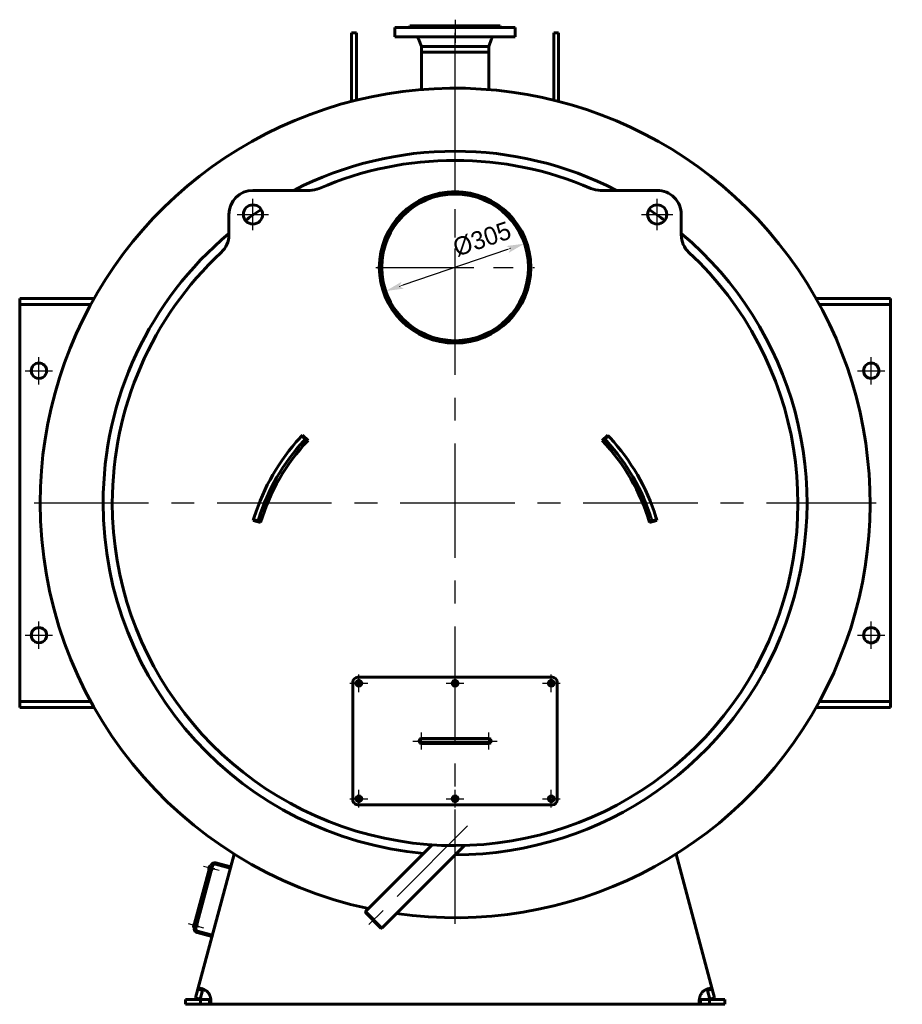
# Model space of a CAD drawing. Header units: millimetres. Extents: x 0 to 4672, y -177 to 841.
# Tile 5 of 6: x 3386 to 3630, y -136 to 137. Entities that reach past the tile are written whole.
import ezdxf

# ---------------------------------------------------------------- set-up
doc = ezdxf.new("R2010")
doc.units = ezdxf.units.MM
for name, pattern in [('CENTER_per1_scale0.029528', [1.5, 0.9375, -0.1875, 0.1875, -0.1875]), ('CENTER_per1_scale0.163386', [8.3, 5.1875, -1.0375, 1.0375, -1.0375]), ('CENTER_per1_scale0.196850', [10, 6.25, -1.25, 1.25, -1.25]), ('CENTER_per1_scale0.236220', [12, 7.5, -1.5, 1.5, -1.5]), ('CENTER_per1_scale0.393701', [20, 12.5, -2.5, 2.5, -2.5]), ('CENTER_per1_scale0.629921', [32, 20, -4, 4, -4]), ('CENTER_per1_scale0.787402', [40, 25, -5, 5, -5]), ('CENTER_per22_scale0.998726', [50.735294, 31.709559, -6.341912, 6.341912, -6.341912]), ('CENTER_per3_scale0.693750', [35.2425, 22.026562, -4.405312, 4.405312, -4.405312]), ('CENTER_per3_scale0.754593', [38.333333, 23.958333, -4.791667, 4.791667, -4.791667]), ('CENTER_per6_scale0.869423', [44.166667, 27.604167, -5.520833, 5.520833, -5.520833]), ('CENTER_per7_scale0.857705', [43.571429, 27.232143, -5.446429, 5.446429, -5.446429])]:
    doc.linetypes.add(name, pattern=pattern)
doc.styles.add('TextStyle_1', font='T-FLEX Type A.TTF', dxfattribs={"height": 5})
doc.dimstyles.new('DIM_ST_2', dxfattribs={"dimtxt": 5, "dimasz": 5, "dimexe": 0, "dimexo": 0, "dimgap": 1.25, "dimtad": 1, "dimlfac": 7.5, "dimrnd": 0.01, "dimdsep": 46, "dimtxsty": 'TextStyle_1', "dimblk": 'Arrow_3_C7_Status', "dimcen": 0.09, "dimclrd": 7, "dimclre": 7, "dimclrt": 7, "dimazin": 0, "dimtfac": 1, "dimtdec": 0, "dimtmove": 0, "dimatfit": 0, "dimldrblk": 'NONE', "dimfxl": 1, "dimtvp": 1, "dimtolj": 1, "dimarcsym": 0})

# ---------------------------------------------------------------- blocks, each defined once
blk = doc.blocks.new('Arrow_3_C7_Status')
at = {"color": 7, "linetype": 'Continuous', "lineweight": 0}
blk.add_line((-1, 0), (-0.8, 0), dxfattribs=at)
at = {"color": 7}
blk.add_solid([(-1, -0.2), (0, 0), (-0.8, 0), (-1, 0.2)], dxfattribs=at)
blk = doc.blocks.new('*D12')
at = {"color": 7, "lineweight": -2}
blk.add_line((14.51, 73.62), (-14.51, 63.71), dxfattribs=at)
at = {"layer": 'Defpoints', "color": 0}
for p in [(19.24, 75.24), (-14.51, 63.71)]:
    blk.add_point(p, dxfattribs=at)
at = {"color": 7, "lineweight": -2, "xscale": 5, "yscale": 5, "zscale": 5}
for p, rotation in [((19.24, 75.24), 18.8499461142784), ((-19.24, 62.1), 198.8499461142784)]:
    blk.add_blockref('Arrow_3_C7_Status', p, dxfattribs=dict(at, rotation=rotation))
at = {"color": 7, "insert": (7.47, 76.5), "char_height": 5, "attachment_point": 5, "rotation": 18.8499, "style": 'TextStyle_1'}
blk.add_mtext('\\A1;%%c305{\\H0.5x;\\S^ ;} ', dxfattribs=at)
blk = doc.blocks.new('_None')
blk = doc.blocks.new('Проекция_3')
at = {"color": 7, "linetype": 'CENTER_per1_scale0.029528', "lineweight": 25}
blk.add_line((0, 137.3333), (0, 133.8), dxfattribs=at)
at = {"color": 7, "linetype": 'CENTER_per1_scale0.393701', "lineweight": 25}
blk.add_line((0, 136.9333), (0, 130.9333), dxfattribs=at)
at = {"color": 7, "linetype": 'Continuous', "lineweight": 60}
for p, q in [((-16.6667, 135.1333), (15.398, 135.1333)), ((-16.6667, 135.1333), (-16.6667, 132.6)), ((-12.7333, 135.2667), (-12.7333, 135.1333)), ((11.7641, 135.2667), (-12.7333, 135.2667)), ((11.5793, 135.6667), (-12.5333, 135.6667)), ((-12.5333, 135.6667), (-12.5333, 135.4667)), ((11.5793, 135.6667), (12.5333, 135.6667)), ((11.7641, 135.2667), (12.7333, 135.2667)), ((12.5333, 135.4667), (12.5333, 135.6667)), ((12.7333, 135.1333), (12.7333, 135.2667)), ((15.398, 135.1333), (16.6667, 135.1333)), ((16.6667, 132.6), (16.6667, 135.1333)), ((-28.6667, 126.2141), (-28.6667, 133.7333)), ((-27.3333, 133.7333), (-28.6667, 133.7333)), ((-27.3333, 126.2141), (-27.3333, 133.7333)), ((-16.6667, 132.6), (15.398, 132.6)), ((-10.1358, 132.0526), (-9.3133, 129.9333)), ((9.3133, 129.9333), (10.1358, 132.0526)), ((15.398, 132.6), (16.6667, 132.6)), ((27.3333, 126.2141), (27.3333, 133.7333)), ((28.6667, 133.7333), (27.3333, 133.7333)), ((28.6667, 126.2141), (28.6667, 133.7333)), ((-9.3133, 129.9333), (-9.3133, 128.3333)), ((8.6044, 129.9333), (-9.3133, 129.9333)), ((0, 128.3333), (-9.3133, 128.3333)), ((-9.3133, 128.3333), (-9.3133, 117.9556)), ((8.6044, 128.3333), (-9.3133, 128.3333)), ((6.5855, 128.3333), (0, 128.3333)), ((9.3133, 128.3333), (6.5855, 128.3333)), ((8.6044, 129.9333), (9.3133, 129.9333)), ((8.6044, 128.3333), (9.3133, 128.3333)), ((9.3133, 128.3333), (9.3133, 129.9333)), ((9.3133, 117.9556), (9.3133, 128.3333)), ((-28.6667, 126.2141), (-28.6667, 114.7031)), ((-27.3333, 126.2141), (-27.3333, 115.0378)), ((27.3333, 126.2141), (27.3333, 115.0378)), ((28.6667, 126.2141), (28.6667, 114.7031)), ((-9.3133, 117.9556), (-9.3133, 117.9556)), ((-40.3024, 90.0038), (-56.0193, 90.0038)), ((-0.0018, 89), (-0.0018, 89.6667)), ((0.0018, 89), (0.0018, 89.6667)), ((56.0193, 90.0038), (40.3024, 90.0038)), ((-62.686, 83.3372), (-62.686, 77.6726)), ((62.686, 77.6726), (62.686, 83.3372)), ((-120.6667, 60), (-118.49, 60)), ((-120.6667, 58.4), (-120.6667, 60)), ((-120.6667, 56.8), (-120.6667, 58.4)), ((-118.49, 58.4), (-120.6667, 58.4)), ((-100.0694, 60), (-118.49, 60)), ((-100.9587, 58.4), (-118.49, 58.4)), ((118.49, 60), (100.0694, 60)), ((118.49, 58.4), (100.9587, 58.4)), ((118.49, 60), (120.6667, 60)), ((120.6667, 58.4), (118.49, 58.4)), ((120.6667, 60), (120.6667, 58.4)), ((120.6667, 56.8), (120.6667, 58.4)), ((-120.6667, -50.1333), (-120.6667, 56.8)), ((120.6667, 56.8), (120.6667, -50.1333)), ((-41.5188, 21.0203), (-42.49, 21.9339)), ((-40.7563, 20.6624), (-42.3034, 22.1313)), ((42.3034, 22.1313), (40.7563, 20.6624)), ((41.5188, 21.0203), (42.49, 21.9339)), ((-55.9353, -1.4798), (-53.8897, -2.0852)), ((-54.5809, -1.6038), (-55.8576, -1.2195)), ((53.8897, -2.0852), (55.9353, -1.4798)), ((54.5809, -1.6038), (55.8576, -1.2195)), ((-28.3333, -79), (-28.3333, -46.3333)), ((-28.3333, -79), (-28.3333, -46.3333)), ((-27, -45), (27, -45)), ((-27, -45), (27, -45)), ((28.3333, -46.3333), (28.3333, -79)), ((28.3333, -46.3333), (28.3333, -79)), ((-120.6667, -50.1333), (-120.6667, -51.7333)), ((-120.6667, -51.7333), (-118.49, -51.7333)), ((-120.6667, -53.3333), (-120.6667, -51.7333)), ((-118.49, -51.7333), (-100.9587, -51.7333)), ((100.9587, -51.7333), (118.49, -51.7333)), ((118.49, -51.7333), (120.6667, -51.7333)), ((120.6667, -50.1333), (120.6667, -51.7333)), ((120.6667, -51.7333), (120.6667, -53.3333)), ((-118.49, -53.3333), (-120.6667, -53.3333)), ((-118.49, -53.3333), (-100.0694, -53.3333)), ((100.0694, -53.3333), (118.49, -53.3333)), ((120.6667, -53.3333), (118.49, -53.3333)), ((-7.6667, -62), (-9.3333, -62)), ((-7.6667, -62), (-9.3333, -62)), ((7.6667, -62), (-7.6667, -62)), ((7.6667, -62), (-7.6667, -62)), ((9.3333, -62), (7.6667, -62)), ((9.3333, -62), (7.6667, -62)), ((-9.3333, -63.3333), (-7.6667, -63.3333)), ((-9.3333, -63.3333), (-7.6667, -63.3333)), ((-7.6667, -63.3333), (7.6667, -63.3333)), ((-7.6667, -63.3333), (7.6667, -63.3333)), ((7.6667, -63.3333), (9.3333, -63.3333)), ((7.6667, -63.3333), (9.3333, -63.3333)), ((27, -80.3333), (-27, -80.3333)), ((27, -80.3333), (-27, -80.3333)), ((-6.3419, -91.4548), (-24.843, -109.9559)), ((-20.2893, -114.5097), (2.5891, -91.6314)), ((-71.2808, -131.4473), (-61.2469, -94.0002)), ((61.2469, -94.0002), (71.2808, -131.4473)), ((-67.9179, -97.26), (-72.4731, -114.2603)), ((-72.2501, -114.4581), (-67.6258, -97.2003)), ((-72.2155, -114.3294), (-67.6603, -97.3291)), ((-71.8637, -114.5617), (-67.2394, -97.3038)), ((-68.2633, -98.0854), (-68.0804, -97.4029)), ((-68.2067, -98.1834), (-68.1681, -98.1938)), ((-67.9438, -97.3566), (-67.9824, -97.3463)), ((-67.6603, -97.3291), (-67.9179, -97.26)), ((-67.4672, -98.1538), (-67.0808, -98.2573)), ((-66.9704, -97.8452), (-67.3568, -97.7417)), ((-67.0808, -98.2573), (-66.9704, -97.8452)), ((-66.423, -96.8324), (-62.3017, -97.9367)), ((-66.3194, -96.446), (-62.1981, -97.5503)), ((-24.843, -109.9559), (-24.843, -110.2388)), ((-20.2893, -114.5097), (-24.843, -109.9559)), ((-24.843, -110.2388), (-20.5721, -114.5097)), ((-72.5424, -114.0554), (-72.3595, -113.3728)), ((-72.4859, -114.1534), (-72.4472, -114.1637)), ((-72.2155, -114.3294), (-72.4731, -114.2603)), ((-72.2229, -113.3266), (-72.2616, -113.3163)), ((-71.7463, -114.1238), (-71.36, -114.2273)), ((-71.2495, -113.8152), (-71.6359, -113.7117)), ((-71.36, -114.2273), (-71.2495, -113.8152)), ((-20.5721, -114.5097), (-20.2893, -114.5097)), ((-67.3745, -116.8688), (-71.4958, -115.7645)), ((-67.271, -116.4825), (-71.3923, -115.3782)), ((-71.9271, -133.8595), (-71.2808, -131.4473)), ((-69.9929, -131.7924), (-71.2808, -131.4473)), ((-70.6392, -134.2045), (-69.9929, -131.7924)), ((-69.9882, -131.7749), (-69.9929, -131.7924)), ((69.9929, -131.7924), (71.2808, -131.4473)), ((69.9929, -131.7924), (70.6392, -134.2045)), ((71.2808, -131.4473), (71.9271, -133.8595)), ((-74.7333, -134.3333), (-70.5404, -134.3333)), ((-74.7333, -135.6667), (-74.7333, -134.3333)), ((-74.7333, -135.6667), (-70.5404, -135.6667)), ((-70.6392, -134.2045), (-71.9271, -133.8595)), ((-70.5404, -134.3333), (-68.0432, -134.3333)), ((-70.5404, -134.3333), (-70.5404, -135.6667)), ((-70.5404, -135.6667), (-68.0432, -135.6667)), ((-68.0432, -134.3333), (-68.0432, -135.6667)), ((68.0432, -135.6667), (-68.0432, -135.6667)), ((68.0432, -134.3333), (70.5404, -134.3333)), ((68.0432, -134.3333), (68.0432, -135.6667)), ((68.0432, -135.6667), (70.5404, -135.6667)), ((74.7333, -134.3333), (70.5404, -134.3333)), ((70.5404, -134.3333), (70.5404, -135.6667)), ((74.7333, -135.6667), (70.5404, -135.6667)), ((70.6392, -134.2045), (71.9271, -133.8595)), ((74.7333, -134.3333), (74.7333, -135.6667))]:
    blk.add_line(p, q, dxfattribs=at)
at = {"color": 7, "linetype": 'CENTER_per3_scale0.693750', "lineweight": 25}
blk.add_line((0, 116.2889), (0, 133.7193), dxfattribs=at)
at = {"color": 7, "linetype": 'CENTER_per22_scale0.998726', "lineweight": 25}
for p, q in [((0, -113.3333), (0, 120)), ((-116.6667, 3.3333), (116.6667, 3.3333))]:
    blk.add_line(p, q, dxfattribs=at)
at = {"color": 7, "linetype": 'CENTER_per7_scale0.857705', "lineweight": 25}
for p, q in [((0, 46.6667), (0, 90.6667)), ((-22, 68.6667), (22, 68.6667))]:
    blk.add_line(p, q, dxfattribs=at)
at = {"color": 7, "linetype": 'CENTER_per1_scale0.787402', "lineweight": 25}
for p, q in [((-56.0193, 79.0038), (-56.0193, 87.6705)), ((56.0193, 79.0038), (56.0193, 87.6705)), ((-60.3526, 83.3372), (-51.686, 83.3372)), ((51.686, 83.3372), (60.3526, 83.3372))]:
    blk.add_line(p, q, dxfattribs=at)
at = {"color": 7, "linetype": 'CENTER_per1_scale0.629921', "lineweight": 25}
for p, q in [((-115.3333, 36.2), (-115.3333, 43.8)), ((115.3333, 36.2), (115.3333, 43.8)), ((-119.1333, 40), (-111.5333, 40)), ((111.5333, 40), (119.1333, 40)), ((-115.3333, -37.1333), (-115.3333, -29.5333)), ((115.3333, -37.1333), (115.3333, -29.5333)), ((-119.1333, -33.3333), (-111.5333, -33.3333)), ((111.5333, -33.3333), (119.1333, -33.3333))]:
    blk.add_line(p, q, dxfattribs=at)
at = {"color": 7, "linetype": 'CENTER_per1_scale0.236220', "lineweight": 25}
for p, q in [((-26.6667, -49.1333), (-26.6667, -44.2)), ((0, -49.1333), (0, -44.2)), ((26.6667, -49.1333), (26.6667, -44.2)), ((-29.1333, -46.6667), (-24.2, -46.6667)), ((-2.4667, -46.6667), (2.4667, -46.6667)), ((24.2, -46.6667), (29.1333, -46.6667)), ((-26.6667, -81.1333), (-26.6667, -76.2)), ((0, -81.1333), (0, -76.2)), ((26.6667, -81.1333), (26.6667, -76.2)), ((-29.1333, -78.6667), (-24.2, -78.6667)), ((-2.4667, -78.6667), (2.4667, -78.6667)), ((24.2, -78.6667), (29.1333, -78.6667))]:
    blk.add_line(p, q, dxfattribs=at)
at = {"color": 7, "linetype": 'CENTER_per1_scale0.196850', "lineweight": 25}
for p, q in [((-11.6667, -62.6667), (-7, -62.6667)), ((-9.3333, -65), (-9.3333, -60.3333)), ((7, -62.6667), (11.6667, -62.6667)), ((9.3333, -65), (9.3333, -60.3333))]:
    blk.add_line(p, q, dxfattribs=at)
at = {"color": 7, "linetype": 'CENTER_per3_scale0.754593', "lineweight": 25}
blk.add_line((-9.3333, -62.6667), (9.3333, -62.6667), dxfattribs=at)
at = {"color": 7, "linetype": 'CENTER_per6_scale0.869423', "lineweight": 25}
blk.add_line((3.4554, -86.2113), (-23.8861, -113.5527), dxfattribs=at)
at = {"color": 7, "linetype": 'CENTER_per1_scale0.163386', "lineweight": 25}
for p, q in [((-69.7045, -97.3335), (-65.4157, -98.4826)), ((-73.9836, -113.3035), (-69.6949, -114.4526))]:
    blk.add_line(p, q, dxfattribs=at)
at = {"color": 7, "lineweight": 60, "flags": 128}
for points in [[(-68.705, -132.1375), (-68.8227, -132.0519), (-68.9425, -131.9697), (-69.0638, -131.891), (-69.1897, -131.8138), (-69.3162, -131.7405), (-69.4426, -131.6714), (-69.5619, -131.6096), (-69.6804, -131.5517), (-69.7972, -131.4979), (-69.9156, -131.4467), (-70.0316, -131.4), (-70.1444, -131.3579), (-70.2461, -131.323), (-70.3445, -131.2922), (-70.4391, -131.2657), (-70.5324, -131.243), (-70.6212, -131.2249), (-70.7051, -131.2116), (-70.7807, -131.2034), (-70.8516, -131.1997), (-70.9173, -131.2005), (-70.9796, -131.2062), (-71.0364, -131.2168), (-71.0874, -131.2323), (-71.1346, -131.2538), (-71.1756, -131.2807), (-71.2105, -131.313), (-71.2401, -131.352), (-71.2635, -131.3968), (-71.2808, -131.4473)], [(-69.7711, -131.5099), (-69.8052, -131.5232), (-69.8415, -131.5442), (-69.8749, -131.5711), (-69.9045, -131.6031), (-69.932, -131.6425), (-69.9556, -131.6871), (-69.976, -131.7375), (-69.9929, -131.7924)], [(-69.9929, -131.7924), (-69.9749, -131.7347)], [(-68.0432, -135.6667), (-67.9918, -135.6633), (-67.9441, -135.6531), (-67.9001, -135.636), (-67.8587, -135.6109), (-67.821, -135.5782), (-67.7871, -135.5378), (-67.758, -135.4915), (-67.7323, -135.4381), (-67.7102, -135.3778), (-67.691, -135.3083), (-67.6755, -135.2316), (-67.6637, -135.1481), (-67.6559, -135.0645), (-67.6513, -134.9753), (-67.6499, -134.8809), (-67.6517, -134.7786), (-67.6569, -134.6712), (-67.6655, -134.5595), (-67.6768, -134.4485), (-67.6912, -134.3341), (-67.7087, -134.2167), (-67.7299, -134.0932), (-67.7545, -133.9672), (-67.7824, -133.8394), (-67.8155, -133.7027), (-67.8524, -133.5647), (-67.8931, -133.4263), (-67.939, -133.2835), (-67.989, -133.1411), (-68.0432, -133)], [(68.0432, -133), (67.9918, -133.1336), (67.9441, -133.2683), (67.9001, -133.4034), (67.8587, -133.5425), (67.821, -133.6813), (67.7871, -133.8189), (67.758, -133.9504), (67.7323, -134.0801), (67.7102, -134.2072), (67.691, -134.3352), (67.6755, -134.4598), (67.6637, -134.5801), (67.6559, -134.6879), (67.6513, -134.7915), (67.6499, -134.8903), (67.6517, -134.9869), (67.6569, -135.078), (67.6655, -135.1631), (67.6768, -135.2389), (67.6912, -135.3089), (67.7087, -135.3729), (67.7299, -135.4323), (67.7545, -135.4851), (67.7824, -135.5311), (67.8155, -135.5724), (67.8524, -135.6062), (67.8931, -135.6324), (67.939, -135.6515), (67.989, -135.6629), (68.0432, -135.6667)], [(71.2808, -131.4473), (71.2643, -131.3986), (71.2421, -131.3551), (71.2141, -131.3171), (71.1792, -131.2835), (71.1378, -131.2556), (71.0901, -131.2333), (71.0378, -131.2171), (70.9796, -131.2062), (70.9156, -131.2005), (70.8435, -131.1999), (70.7654, -131.2048), (70.6817, -131.2149), (70.5989, -131.2291), (70.5115, -131.2477), (70.42, -131.2708), (70.3216, -131.2991), (70.2193, -131.3318), (70.1136, -131.369), (70.0094, -131.4087), (69.9025, -131.4522), (69.7937, -131.4995), (69.6799, -131.552), (69.5645, -131.6083), (69.4483, -131.6683), (69.3248, -131.7357), (69.2011, -131.807), (69.0779, -131.8821), (68.9519, -131.9635), (68.8273, -132.0487), (68.705, -132.1375)], [(69.9929, -131.7924), (69.974, -131.7318), (69.9507, -131.6768), (69.922, -131.627), (69.888, -131.5842), (69.8492, -131.5497), (69.8047, -131.523), (69.7716, -131.5097)], [(-68.0432, -134.3333), (-67.9797, -134.3307), (-67.9206, -134.3225), (-67.865, -134.3077), (-67.8149, -134.2859), (-67.7715, -134.2573), (-67.7342, -134.2213), (-67.7128, -134.1927)], [(67.7129, -134.1923), (67.7346, -134.2217), (67.7643, -134.2513), (67.7989, -134.2766), (67.8374, -134.2969), (67.8826, -134.3133), (67.9318, -134.3246), (67.9857, -134.3312), (68.0432, -134.3333)]]:
    blk.add_lwpolyline(points, dxfattribs=at)
at = {"color": 7, "linetype": 'Continuous', "lineweight": 60}
for centre, radius in [((0, 68.6667), 20.3333), ((0, 68.6667), 20.3333), ((-56.0193, 83.3372), 2.6667), ((56.0193, 83.3372), 2.6667), ((115.3333, 40), 2.1333), ((115.3333, -33.3333), 2.1333), ((-26.6667, -46.6667), 0.6667), ((0, -46.6667), 0.6667), ((26.6667, -46.6667), 0.6667), ((-26.6667, -78.6667), 0.6667), ((0, -78.6667), 0.6667), ((26.6667, -78.6667), 0.6667)]:
    blk.add_circle(centre, radius, dxfattribs=at)
for centre, radius, start, end in [((-12.7333, 135.4667), 0.2, 270, 0), ((12.7333, 135.4667), 0.2, 179.999995, 270), ((-11.1302, 131.6667), 1.0667, 21.210996, 61.044976), ((11.1302, 131.6667), 1.0667, 118.955024, 158.789004), ((0, 3.3333), 115, 261.858023, 180), ((0, 3.3333), 97.5333, 62.700917, 117.299083), ((0, 3.3333), 97.5333, 62.700917, 117.299083), ((0, 3.3333), 95, 66.645635, 113.354365), ((-40.3024, 96.6705), 6.6667, 270, 293.354365), ((40.3024, 96.6705), 6.6667, 246.645635, 270), ((-56.0193, 83.3372), 6.6667, 90, 179.999998), ((0, 68.6667), 21, 90.005, 180), ((0, 68.6667), 21, 180, 89.995), ((0, 68.6667), 20.3333, 90.005, 180), ((0, 68.6667), 20.3333, 180, 89.995), ((56.0193, 83.3372), 6.6667, 359.999998, 90), ((0, 3.3333), 97.5333, 123.436451, 126.563549), ((0, 3.3333), 97.5333, 123.436451, 126.563549), ((0, 3.3333), 97.5333, 53.436451, 56.563549), ((0, 3.3333), 97.5333, 53.436451, 56.563549), ((0, 3.3333), 97.5333, 129.994438, 180), ((0, 3.3333), 97.5333, 129.994438, 180), ((-69.3526, 77.6726), 6.6667, 313.012432, 0), ((0, 3.3333), 97.5333, 270.012005, 50.005562), ((0, 3.3333), 97.5333, 270.012005, 50.005562), ((69.3526, 77.6726), 6.6667, 180, 226.987568), ((0, 3.3333), 95, 133.012432, 180), ((0, 3.3333), 95, 180, 46.987568), ((-115.3333, 40), 2.1333, 0.000005, 180), ((-115.3333, 40), 2.1333, 180, 0.000005), ((0, -18.0333), 58.3333, 136.752421, 137.4148), ((0, -18.0333), 58.3333, 136.485621, 137.259151), ((0, -18.0333), 58.3333, 42.828934, 43.514379), ((0, -18.0333), 58.3333, 42.5852, 43.247579), ((0, -18.0333), 58.3333, 137.4148, 162.5852), ((0, -18.0333), 57, 137.4148, 162.5852), ((0, -18.0333), 56.2, 136.485621, 163.514379), ((0, -18.0333), 58.3333, 137.261614, 137.4148), ((0, -18.0333), 57, 136.752421, 137.4148), ((0, -18.0333), 56.2, 16.485621, 43.514379), ((0, -18.0333), 57, 42.5852, 43.247579), ((0, -18.0333), 57, 17.4148, 42.5852), ((0, -18.0333), 58.3333, 42.5852, 42.827479), ((0, -18.0333), 58.3333, 17.4148, 42.5852), ((0, 3.3333), 115, 180, 257.945031), ((0, 3.3333), 97.5333, 180, 264.883317), ((0, 3.3333), 97.5333, 180, 264.883317), ((0, -18.0333), 58.3333, 162.828934, 163.514379), ((0, -18.0333), 58.3333, 162.5852, 163.247579), ((0, -18.0333), 58.3333, 162.5852, 162.827479), ((0, -18.0333), 57, 162.5852, 163.247579), ((0, -18.0333), 57, 16.752421, 17.4148), ((0, -18.0333), 58.3333, 17.261614, 17.4148), ((0, -18.0333), 58.3333, 16.752421, 17.4148), ((0, -18.0333), 58.3333, 16.485621, 17.259151), ((-115.3333, -33.3333), 2.1333, 0.000005, 180), ((-115.3333, -33.3333), 2.1333, 180, 0.000005), ((-27, -46.3333), 1.3333, 90, 179.999998), ((-27, -46.3333), 1.3333, 90, 179.999998), ((-26.6667, -46.6667), 0.8, 270, 179.999995), ((-26.6667, -46.6667), 0.8, 270, 179.999995), ((0, -46.6667), 0.8, 270, 180), ((0, -46.6667), 0.8, 270, 180), ((26.6667, -46.6667), 0.8, 270, 180), ((26.6667, -46.6667), 0.8, 270, 180), ((27, -46.3333), 1.3333, 0.000002, 90), ((27, -46.3333), 1.3333, 0.000002, 90), ((-26.6667, -46.6667), 0.8, 179.999995, 270), ((-26.6667, -46.6667), 0.8, 179.999995, 270), ((0, -46.6667), 0.8, 180, 270), ((0, -46.6667), 0.8, 180, 270), ((26.6667, -46.6667), 0.8, 180, 270), ((26.6667, -46.6667), 0.8, 180, 270), ((-9.3333, -62.6667), 0.6667, 90, 180), ((-9.3333, -62.6667), 0.6667, 90, 180), ((-9.3333, -62.6667), 0.6667, 180, 270), ((-9.3333, -62.6667), 0.6667, 180, 270), ((9.3333, -62.6667), 0.6667, 0.000002, 90), ((9.3333, -62.6667), 0.6667, 0.000002, 90), ((9.3333, -62.6667), 0.6667, 270, 0.000002), ((9.3333, -62.6667), 0.6667, 270, 0.000002), ((-27, -79), 1.3333, 179.999998, 270), ((-27, -79), 1.3333, 179.999998, 270), ((-26.6667, -78.6667), 0.8, 270, 179.999995), ((-26.6667, -78.6667), 0.8, 270, 179.999995), ((-26.6667, -78.6667), 0.8, 179.999995, 270), ((-26.6667, -78.6667), 0.8, 179.999995, 270), ((0, -78.6667), 0.8, 270, 180), ((0, -78.6667), 0.8, 270, 180), ((0, -78.6667), 0.8, 180, 270), ((0, -78.6667), 0.8, 180, 270), ((26.6667, -78.6667), 0.8, 270, 180), ((26.6667, -78.6667), 0.8, 270, 180), ((26.6667, -78.6667), 0.8, 180, 270), ((26.6667, -78.6667), 0.8, 180, 270), ((27, -79), 1.3333, 270, 0), ((27, -79), 1.3333, 270, 0), ((-68.186, -98.1061), 0.08, 165, 255), ((-68.0031, -97.4236), 0.08, 75, 165), ((-66.5955, -97.4763), 1.0667, 75, 165), ((-66.5955, -97.4763), 0.6667, 75, 165), ((-72.4652, -114.0761), 0.08, 165, 255), ((-72.2823, -113.3935), 0.08, 75, 165), ((-71.2197, -114.7342), 1.0667, 165, 255), ((-71.2197, -114.7342), 0.6667, 165, 255), ((-70.9832, -134.5708), 3.3333, 28.114746, 46.885254), ((70.9832, -134.5708), 3.3333, 133.114746, 151.885254)]:
    blk.add_arc(centre, radius, start, end, dxfattribs=at)
dim = blk.add_diameter_dim_2p(p1=(-19.2428, 62.0972), p2=(19.2428, 75.2362), text='<>{\\H0.5x;\\S^ ;} ', dimstyle='DIM_ST_2')
dim.commit()
dim.dimension.update_dxf_attribs({"geometry": '*D12', "text_midpoint": (8.6861, 72.953), "dimtype": 163})

msp = doc.modelspace()

# ---------------------------------------------------------------- block references
msp.add_blockref('Проекция_3', (3506.53, 0))

doc.saveas('drawing.dxf')
